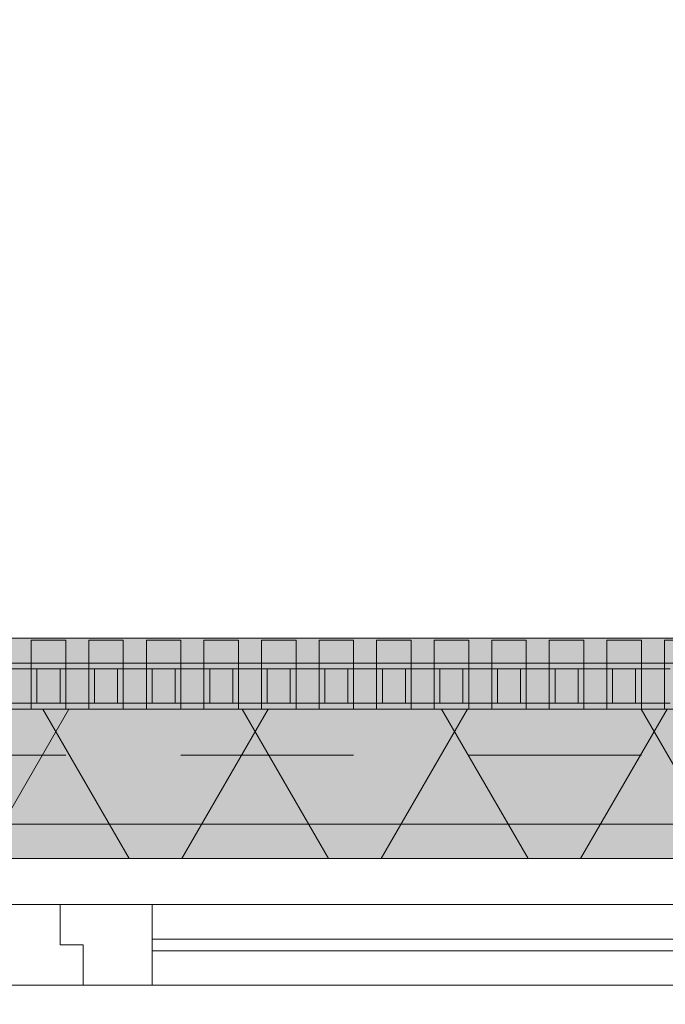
# Model space of a CAD drawing. Header units: metres. Extents: x -167 to 233, y -155 to 122.
# Tile 81 of 176: x 46.301 to 46.862, y 43.713 to 44.569. Entities that reach past the tile are written whole.
import ezdxf

# ---------------------------------------------------------------- set-up
doc = ezdxf.new("R2010")
doc.units = ezdxf.units.M
doc.header["$MEASUREMENT"] = 0
doc.linetypes.add('Strichlinie eng', pattern=[0.23, 0.15, -0.08])
for name, color, linetype in [('09 Schraffuren', 7, 'Continuous'), ('10 Wand außen', 7, 'Continuous'), ('20 Decke', 7, 'Continuous'), ('50 Sanitäreinrichtung', 7, 'Continuous'), ('94 Genehmigungsplanung Bemaßung', 7, 'Continuous')]:
    doc.layers.add(name, color=color, linetype=linetype)
doc.styles.add('ERSTELLTER_STIL_1', font='arial.ttf')
doc.dimstyles.new('ERSTELLTER_STIL__1', dxfattribs={"dimtxt": 0.25, "dimasz": 0.19, "dimexe": 0.18, "dimexo": 0.1, "dimgap": 0, "dimtad": 1, "dimtih": 1, "dimtoh": 1, "dimzin": 0, "dimdsep": 46, "dimtxsty": 'ERSTELLTER_STIL_1', "dimblk": 'ARROWHEAD_6', "dimblk1": 'ARROWHEAD_6', "dimblk2": 'ARROWHEAD_6', "dimcen": 0.09, "dimclrd": 7, "dimclre": 7, "dimclrt": 7, "dimazin": 0, "dimtfac": 1, "dimtdec": 4, "dimtmove": 0, "dimatfit": 3, "dimfxl": 1, "dimtolj": 1, "dimtzin": 0, "dimarcsym": 0})

# ---------------------------------------------------------------- blocks, each defined once
blk = doc.blocks.new('Rechteck Raster Kassetten Fassade - ACB')
at = {"layer": '50 Sanitäreinrichtung', "linetype": 'Continuous', "lineweight": 0, "true_color": 0x9e9e9e}
for points in [[(8.59, 0.17), (8.59, 0.19), (8.56, 0.19), (8.56, 0.17)], [(8.64, 0.17), (8.64, 0.19), (8.61, 0.19), (8.61, 0.17)], [(8.69, 0.17), (8.69, 0.19), (8.66, 0.19), (8.66, 0.17)], [(8.74, 0.17), (8.74, 0.19), (8.71, 0.19), (8.71, 0.17)], [(8.79, 0.17), (8.79, 0.19), (8.76, 0.19), (8.76, 0.17)], [(8.84, 0.17), (8.84, 0.19), (8.81, 0.19), (8.81, 0.17)], [(8.89, 0.17), (8.89, 0.19), (8.86, 0.19), (8.86, 0.17)], [(8.94, 0.17), (8.94, 0.19), (8.91, 0.19), (8.91, 0.17)], [(8.99, 0.17), (8.99, 0.19), (8.96, 0.19), (8.96, 0.17)], [(9.04, 0.17), (9.04, 0.19), (9.01, 0.19), (9.01, 0.17)], [(9.09, 0.17), (9.09, 0.19), (9.06, 0.19), (9.06, 0.17)], [(9.14, 0.17), (9.14, 0.19), (9.11, 0.19), (9.11, 0.17)], [(8.51, 0.13), (8.56, 0.13), (8.56, 0.135), (8.515, 0.135), (8.515, 0.165), (8.56, 0.165), (8.56, 0.17), (8.51, 0.17)], [(8.56, 0.13), (8.61, 0.13), (8.61, 0.135), (8.565, 0.135), (8.565, 0.165), (8.61, 0.165), (8.61, 0.17), (8.56, 0.17)], [(8.585, 0.165), (8.585, 0.135), (8.59, 0.135), (8.59, 0.165)], [(8.61, 0.13), (8.66, 0.13), (8.66, 0.135), (8.615, 0.135), (8.615, 0.165), (8.66, 0.165), (8.66, 0.17), (8.61, 0.17)], [(8.635, 0.165), (8.635, 0.135), (8.64, 0.135), (8.64, 0.165)], [(8.66, 0.13), (8.71, 0.13), (8.71, 0.135), (8.665, 0.135), (8.665, 0.165), (8.71, 0.165), (8.71, 0.17), (8.66, 0.17)], [(8.685, 0.165), (8.685, 0.135), (8.69, 0.135), (8.69, 0.165)], [(8.71, 0.17), (8.71, 0.13), (8.76, 0.13), (8.76, 0.135), (8.715, 0.135), (8.715, 0.165), (8.76, 0.165), (8.76, 0.17)], [(8.74, 0.165), (8.735, 0.165), (8.735, 0.135), (8.74, 0.135)], [(8.76, 0.13), (8.81, 0.13), (8.81, 0.135), (8.765, 0.135), (8.765, 0.165), (8.81, 0.165), (8.81, 0.17), (8.76, 0.17)], [(8.785, 0.165), (8.785, 0.135), (8.79, 0.135), (8.79, 0.165)], [(8.81, 0.13), (8.86, 0.13), (8.86, 0.135), (8.815, 0.135), (8.815, 0.165), (8.86, 0.165), (8.86, 0.17), (8.81, 0.17)], [(8.835, 0.165), (8.835, 0.135), (8.84, 0.135), (8.84, 0.165)], [(8.86, 0.13), (8.91, 0.13), (8.91, 0.135), (8.865, 0.135), (8.865, 0.165), (8.91, 0.165), (8.91, 0.17), (8.86, 0.17)], [(8.885, 0.165), (8.885, 0.135), (8.89, 0.135), (8.89, 0.165)], [(8.91, 0.13), (8.96, 0.13), (8.96, 0.135), (8.915, 0.135), (8.915, 0.165), (8.96, 0.165), (8.96, 0.17), (8.91, 0.17)], [(8.935, 0.165), (8.935, 0.135), (8.94, 0.135), (8.94, 0.165)], [(8.96, 0.13), (9.01, 0.13), (9.01, 0.135), (8.965, 0.135), (8.965, 0.165), (9.01, 0.165), (9.01, 0.17), (8.96, 0.17)], [(8.985, 0.165), (8.985, 0.135), (8.99, 0.135), (8.99, 0.165)], [(9.01, 0.13), (9.06, 0.13), (9.06, 0.135), (9.015, 0.135), (9.015, 0.165), (9.06, 0.165), (9.06, 0.17), (9.01, 0.17)], [(9.035, 0.165), (9.035, 0.135), (9.04, 0.135), (9.04, 0.165)], [(9.06, 0.13), (9.11, 0.13), (9.11, 0.135), (9.065, 0.135), (9.065, 0.165), (9.11, 0.165), (9.11, 0.17), (9.06, 0.17)], [(9.085, 0.165), (9.085, 0.135), (9.09, 0.135), (9.09, 0.165)], [(9.11, 0.13), (9.16, 0.13), (9.16, 0.135), (9.115, 0.135), (9.115, 0.165), (9.16, 0.165), (9.16, 0.17), (9.11, 0.17)]]:
    blk.add_hatch(color=253, dxfattribs=at).paths.add_polyline_path(points)
at = {"layer": '50 Sanitäreinrichtung', "linetype": 'Continuous', "lineweight": 18}
h = blk.add_hatch(dxfattribs=at)
h.set_pattern_fill('Dämmung__weich_0001', color=8, style=0, pattern_type=2)
h.set_pattern_definition([(60, (0, 0), (-0.1299038, 0.075), []), (120, (0, 0), (0.1299038, 0.075), [])])
h.paths.add_polyline_path([(0, 0), (20.25, 0), (20.38, 0.13), (0, 0.13)])
at = {"layer": '50 Sanitäreinrichtung', "color": 251, "linetype": 'Continuous', "lineweight": 18, "true_color": 0x5f5f5f}
for p, q in [((8.59, 0.19), (8.56, 0.19)), ((8.56, 0.19), (8.56, 0.17)), ((8.59, 0.19), (8.56, 0.19)), ((8.56, 0.19), (8.56, 0.17)), ((8.59, 0.19), (8.59, 0.17)), ((8.59, 0.19), (8.59, 0.17)), ((8.64, 0.19), (8.61, 0.19)), ((8.61, 0.19), (8.61, 0.17)), ((8.64, 0.19), (8.61, 0.19)), ((8.61, 0.19), (8.61, 0.17)), ((8.64, 0.19), (8.64, 0.17)), ((8.64, 0.19), (8.64, 0.17)), ((8.69, 0.19), (8.66, 0.19)), ((8.66, 0.19), (8.66, 0.17)), ((8.69, 0.19), (8.66, 0.19)), ((8.66, 0.19), (8.66, 0.17)), ((8.69, 0.19), (8.69, 0.17)), ((8.69, 0.19), (8.69, 0.17)), ((8.74, 0.19), (8.71, 0.19)), ((8.71, 0.19), (8.71, 0.17)), ((8.74, 0.19), (8.71, 0.19)), ((8.71, 0.19), (8.71, 0.17)), ((8.74, 0.19), (8.74, 0.17)), ((8.74, 0.19), (8.74, 0.17)), ((8.79, 0.19), (8.76, 0.19)), ((8.76, 0.19), (8.76, 0.17)), ((8.79, 0.19), (8.76, 0.19)), ((8.76, 0.19), (8.76, 0.17)), ((8.79, 0.19), (8.79, 0.17)), ((8.79, 0.19), (8.79, 0.17)), ((8.84, 0.19), (8.81, 0.19)), ((8.81, 0.19), (8.81, 0.17)), ((8.84, 0.19), (8.81, 0.19)), ((8.81, 0.19), (8.81, 0.17)), ((8.84, 0.19), (8.84, 0.17)), ((8.84, 0.19), (8.84, 0.17)), ((8.89, 0.19), (8.86, 0.19)), ((8.86, 0.19), (8.86, 0.17)), ((8.89, 0.19), (8.86, 0.19)), ((8.86, 0.19), (8.86, 0.17)), ((8.89, 0.19), (8.89, 0.17)), ((8.89, 0.19), (8.89, 0.17)), ((8.94, 0.19), (8.91, 0.19)), ((8.91, 0.19), (8.91, 0.17)), ((8.94, 0.19), (8.91, 0.19)), ((8.91, 0.19), (8.91, 0.17)), ((8.94, 0.19), (8.94, 0.17)), ((8.94, 0.19), (8.94, 0.17)), ((8.99, 0.19), (8.96, 0.19)), ((8.96, 0.19), (8.96, 0.17)), ((8.99, 0.19), (8.96, 0.19)), ((8.96, 0.19), (8.96, 0.17)), ((8.99, 0.19), (8.99, 0.17)), ((8.99, 0.19), (8.99, 0.17)), ((9.04, 0.19), (9.01, 0.19)), ((9.01, 0.19), (9.01, 0.17)), ((9.04, 0.19), (9.01, 0.19)), ((9.01, 0.19), (9.01, 0.17)), ((9.04, 0.19), (9.04, 0.17)), ((9.04, 0.19), (9.04, 0.17)), ((9.09, 0.19), (9.06, 0.19)), ((9.06, 0.19), (9.06, 0.17)), ((9.09, 0.19), (9.06, 0.19)), ((9.06, 0.19), (9.06, 0.17)), ((9.09, 0.19), (9.09, 0.17)), ((9.09, 0.19), (9.09, 0.17)), ((9.14, 0.19), (9.11, 0.19)), ((9.11, 0.19), (9.11, 0.17)), ((9.14, 0.19), (9.11, 0.19)), ((9.11, 0.19), (9.11, 0.17)), ((8.59, 0.17), (8.51, 0.17)), ((8.59, 0.17), (8.51, 0.17)), ((8.56, 0.165), (8.54, 0.165)), ((8.56, 0.165), (8.54, 0.165)), ((8.64, 0.17), (8.56, 0.17)), ((8.56, 0.17), (8.56, 0.165)), ((8.64, 0.17), (8.56, 0.17)), ((8.56, 0.17), (8.56, 0.165)), ((8.59, 0.17), (8.56, 0.17)), ((8.59, 0.17), (8.56, 0.17)), ((8.565, 0.165), (8.56, 0.165)), ((8.56, 0.165), (8.56, 0.135)), ((8.565, 0.165), (8.56, 0.165)), ((8.56, 0.165), (8.56, 0.135)), ((8.585, 0.165), (8.565, 0.165)), ((8.565, 0.165), (8.565, 0.135)), ((8.585, 0.165), (8.565, 0.165)), ((8.585, 0.165), (8.565, 0.165)), ((8.565, 0.165), (8.565, 0.135)), ((8.585, 0.165), (8.565, 0.165)), ((8.585, 0.165), (8.585, 0.135)), ((8.59, 0.165), (8.585, 0.165)), ((8.585, 0.165), (8.585, 0.135)), ((8.59, 0.165), (8.585, 0.165)), ((8.59, 0.17), (8.59, 0.165)), ((8.59, 0.17), (8.59, 0.165)), ((8.59, 0.165), (8.59, 0.135)), ((8.61, 0.165), (8.59, 0.165)), ((8.59, 0.165), (8.59, 0.135)), ((8.61, 0.165), (8.59, 0.165)), ((8.69, 0.17), (8.61, 0.17)), ((8.61, 0.17), (8.61, 0.165)), ((8.69, 0.17), (8.61, 0.17)), ((8.61, 0.17), (8.61, 0.165)), ((8.64, 0.17), (8.61, 0.17)), ((8.64, 0.17), (8.61, 0.17)), ((8.615, 0.165), (8.61, 0.165)), ((8.61, 0.165), (8.61, 0.135)), ((8.615, 0.165), (8.61, 0.165)), ((8.61, 0.165), (8.61, 0.135)), ((8.635, 0.165), (8.615, 0.165)), ((8.615, 0.165), (8.615, 0.135)), ((8.635, 0.165), (8.615, 0.165)), ((8.635, 0.165), (8.615, 0.165)), ((8.615, 0.165), (8.615, 0.135)), ((8.635, 0.165), (8.615, 0.165)), ((8.635, 0.165), (8.635, 0.135)), ((8.64, 0.165), (8.635, 0.165)), ((8.635, 0.165), (8.635, 0.135)), ((8.64, 0.165), (8.635, 0.165)), ((8.64, 0.17), (8.64, 0.165)), ((8.64, 0.17), (8.64, 0.165)), ((8.64, 0.165), (8.64, 0.135)), ((8.66, 0.165), (8.64, 0.165)), ((8.64, 0.165), (8.64, 0.135)), ((8.66, 0.165), (8.64, 0.165)), ((8.74, 0.17), (8.66, 0.17)), ((8.66, 0.17), (8.66, 0.165)), ((8.74, 0.17), (8.66, 0.17)), ((8.66, 0.17), (8.66, 0.165)), ((8.69, 0.17), (8.66, 0.17)), ((8.69, 0.17), (8.66, 0.17)), ((8.665, 0.165), (8.66, 0.165)), ((8.66, 0.165), (8.66, 0.135)), ((8.665, 0.165), (8.66, 0.165)), ((8.66, 0.165), (8.66, 0.135)), ((8.685, 0.165), (8.665, 0.165)), ((8.665, 0.165), (8.665, 0.135)), ((8.685, 0.165), (8.665, 0.165)), ((8.685, 0.165), (8.665, 0.165)), ((8.665, 0.165), (8.665, 0.135)), ((8.685, 0.165), (8.665, 0.165)), ((8.685, 0.165), (8.685, 0.135)), ((8.69, 0.165), (8.685, 0.165)), ((8.685, 0.165), (8.685, 0.135)), ((8.69, 0.165), (8.685, 0.165)), ((8.69, 0.17), (8.69, 0.165)), ((8.69, 0.17), (8.69, 0.165)), ((8.69, 0.165), (8.69, 0.135)), ((8.71, 0.165), (8.69, 0.165)), ((8.69, 0.165), (8.69, 0.135)), ((8.71, 0.165), (8.69, 0.165)), ((8.79, 0.17), (8.71, 0.17)), ((8.71, 0.17), (8.71, 0.165)), ((8.79, 0.17), (8.71, 0.17)), ((8.71, 0.17), (8.71, 0.165)), ((8.74, 0.17), (8.71, 0.17)), ((8.74, 0.17), (8.71, 0.17)), ((8.715, 0.165), (8.71, 0.165)), ((8.71, 0.165), (8.71, 0.135)), ((8.715, 0.165), (8.71, 0.165)), ((8.71, 0.165), (8.71, 0.135)), ((8.735, 0.165), (8.715, 0.165)), ((8.715, 0.165), (8.715, 0.135)), ((8.735, 0.165), (8.715, 0.165)), ((8.735, 0.165), (8.715, 0.165)), ((8.715, 0.165), (8.715, 0.135)), ((8.735, 0.165), (8.715, 0.165)), ((8.735, 0.165), (8.735, 0.135)), ((8.74, 0.165), (8.735, 0.165)), ((8.735, 0.165), (8.735, 0.135)), ((8.74, 0.165), (8.735, 0.165)), ((8.74, 0.17), (8.74, 0.165)), ((8.74, 0.17), (8.74, 0.165)), ((8.74, 0.165), (8.74, 0.135)), ((8.76, 0.165), (8.74, 0.165)), ((8.74, 0.165), (8.74, 0.135)), ((8.76, 0.165), (8.74, 0.165)), ((8.84, 0.17), (8.76, 0.17)), ((8.76, 0.17), (8.76, 0.165)), ((8.84, 0.17), (8.76, 0.17)), ((8.76, 0.17), (8.76, 0.165)), ((8.79, 0.17), (8.76, 0.17)), ((8.79, 0.17), (8.76, 0.17)), ((8.765, 0.165), (8.76, 0.165)), ((8.76, 0.165), (8.76, 0.135)), ((8.765, 0.165), (8.76, 0.165)), ((8.76, 0.165), (8.76, 0.135)), ((8.785, 0.165), (8.765, 0.165)), ((8.765, 0.165), (8.765, 0.135)), ((8.785, 0.165), (8.765, 0.165)), ((8.785, 0.165), (8.765, 0.165)), ((8.765, 0.165), (8.765, 0.135)), ((8.785, 0.165), (8.765, 0.165)), ((8.785, 0.165), (8.785, 0.135)), ((8.79, 0.165), (8.785, 0.165)), ((8.785, 0.165), (8.785, 0.135)), ((8.79, 0.165), (8.785, 0.165)), ((8.79, 0.17), (8.79, 0.165)), ((8.79, 0.17), (8.79, 0.165)), ((8.79, 0.165), (8.79, 0.135)), ((8.81, 0.165), (8.79, 0.165)), ((8.79, 0.165), (8.79, 0.135)), ((8.81, 0.165), (8.79, 0.165)), ((8.89, 0.17), (8.81, 0.17)), ((8.81, 0.17), (8.81, 0.165)), ((8.89, 0.17), (8.81, 0.17)), ((8.81, 0.17), (8.81, 0.165)), ((8.84, 0.17), (8.81, 0.17)), ((8.84, 0.17), (8.81, 0.17)), ((8.815, 0.165), (8.81, 0.165)), ((8.81, 0.165), (8.81, 0.135)), ((8.815, 0.165), (8.81, 0.165)), ((8.81, 0.165), (8.81, 0.135)), ((8.835, 0.165), (8.815, 0.165)), ((8.815, 0.165), (8.815, 0.135)), ((8.835, 0.165), (8.815, 0.165)), ((8.835, 0.165), (8.815, 0.165)), ((8.815, 0.165), (8.815, 0.135)), ((8.835, 0.165), (8.815, 0.165)), ((8.835, 0.165), (8.835, 0.135)), ((8.84, 0.165), (8.835, 0.165)), ((8.835, 0.165), (8.835, 0.135)), ((8.84, 0.165), (8.835, 0.165)), ((8.84, 0.17), (8.84, 0.165)), ((8.84, 0.17), (8.84, 0.165)), ((8.84, 0.165), (8.84, 0.135)), ((8.86, 0.165), (8.84, 0.165)), ((8.84, 0.165), (8.84, 0.135)), ((8.86, 0.165), (8.84, 0.165)), ((8.94, 0.17), (8.86, 0.17)), ((8.86, 0.17), (8.86, 0.165)), ((8.94, 0.17), (8.86, 0.17)), ((8.86, 0.17), (8.86, 0.165)), ((8.89, 0.17), (8.86, 0.17)), ((8.89, 0.17), (8.86, 0.17)), ((8.865, 0.165), (8.86, 0.165)), ((8.86, 0.165), (8.86, 0.135)), ((8.865, 0.165), (8.86, 0.165)), ((8.86, 0.165), (8.86, 0.135)), ((8.885, 0.165), (8.865, 0.165)), ((8.865, 0.165), (8.865, 0.135)), ((8.885, 0.165), (8.865, 0.165)), ((8.885, 0.165), (8.865, 0.165)), ((8.865, 0.165), (8.865, 0.135)), ((8.885, 0.165), (8.865, 0.165)), ((8.885, 0.165), (8.885, 0.135)), ((8.89, 0.165), (8.885, 0.165)), ((8.885, 0.165), (8.885, 0.135)), ((8.89, 0.165), (8.885, 0.165)), ((8.89, 0.17), (8.89, 0.165)), ((8.89, 0.17), (8.89, 0.165)), ((8.89, 0.165), (8.89, 0.135)), ((8.91, 0.165), (8.89, 0.165)), ((8.89, 0.165), (8.89, 0.135)), ((8.91, 0.165), (8.89, 0.165)), ((8.99, 0.17), (8.91, 0.17)), ((8.91, 0.17), (8.91, 0.165)), ((8.99, 0.17), (8.91, 0.17)), ((8.91, 0.17), (8.91, 0.165)), ((8.94, 0.17), (8.91, 0.17)), ((8.94, 0.17), (8.91, 0.17)), ((8.915, 0.165), (8.91, 0.165)), ((8.91, 0.165), (8.91, 0.135)), ((8.915, 0.165), (8.91, 0.165)), ((8.91, 0.165), (8.91, 0.135)), ((8.935, 0.165), (8.915, 0.165)), ((8.915, 0.165), (8.915, 0.135)), ((8.935, 0.165), (8.915, 0.165)), ((8.935, 0.165), (8.915, 0.165)), ((8.915, 0.165), (8.915, 0.135)), ((8.935, 0.165), (8.915, 0.165)), ((8.935, 0.165), (8.935, 0.135)), ((8.94, 0.165), (8.935, 0.165)), ((8.935, 0.165), (8.935, 0.135)), ((8.94, 0.165), (8.935, 0.165)), ((8.94, 0.17), (8.94, 0.165)), ((8.94, 0.17), (8.94, 0.165)), ((8.94, 0.165), (8.94, 0.135)), ((8.96, 0.165), (8.94, 0.165)), ((8.94, 0.165), (8.94, 0.135)), ((8.96, 0.165), (8.94, 0.165)), ((9.04, 0.17), (8.96, 0.17)), ((8.96, 0.17), (8.96, 0.165)), ((9.04, 0.17), (8.96, 0.17)), ((8.96, 0.17), (8.96, 0.165)), ((8.99, 0.17), (8.96, 0.17)), ((8.99, 0.17), (8.96, 0.17)), ((8.965, 0.165), (8.96, 0.165)), ((8.96, 0.165), (8.96, 0.135)), ((8.965, 0.165), (8.96, 0.165)), ((8.96, 0.165), (8.96, 0.135)), ((8.985, 0.165), (8.965, 0.165)), ((8.965, 0.165), (8.965, 0.135)), ((8.985, 0.165), (8.965, 0.165)), ((8.985, 0.165), (8.965, 0.165)), ((8.965, 0.165), (8.965, 0.135)), ((8.985, 0.165), (8.965, 0.165)), ((8.985, 0.165), (8.985, 0.135)), ((8.99, 0.165), (8.985, 0.165)), ((8.985, 0.165), (8.985, 0.135)), ((8.99, 0.165), (8.985, 0.165)), ((8.99, 0.17), (8.99, 0.165)), ((8.99, 0.17), (8.99, 0.165)), ((8.99, 0.165), (8.99, 0.135)), ((9.01, 0.165), (8.99, 0.165)), ((8.99, 0.165), (8.99, 0.135)), ((9.01, 0.165), (8.99, 0.165)), ((9.09, 0.17), (9.01, 0.17)), ((9.01, 0.17), (9.01, 0.165)), ((9.09, 0.17), (9.01, 0.17)), ((9.01, 0.17), (9.01, 0.165)), ((9.04, 0.17), (9.01, 0.17)), ((9.04, 0.17), (9.01, 0.17)), ((9.015, 0.165), (9.01, 0.165)), ((9.01, 0.165), (9.01, 0.135)), ((9.015, 0.165), (9.01, 0.165)), ((9.01, 0.165), (9.01, 0.135)), ((9.035, 0.165), (9.015, 0.165)), ((9.015, 0.165), (9.015, 0.135)), ((9.035, 0.165), (9.015, 0.165)), ((9.035, 0.165), (9.015, 0.165)), ((9.015, 0.165), (9.015, 0.135)), ((9.035, 0.165), (9.015, 0.165)), ((9.035, 0.165), (9.035, 0.135)), ((9.04, 0.165), (9.035, 0.165)), ((9.035, 0.165), (9.035, 0.135)), ((9.04, 0.165), (9.035, 0.165)), ((9.04, 0.17), (9.04, 0.165)), ((9.04, 0.17), (9.04, 0.165)), ((9.04, 0.165), (9.04, 0.135)), ((9.06, 0.165), (9.04, 0.165)), ((9.04, 0.165), (9.04, 0.135)), ((9.06, 0.165), (9.04, 0.165)), ((9.14, 0.17), (9.06, 0.17)), ((9.06, 0.17), (9.06, 0.165)), ((9.14, 0.17), (9.06, 0.17)), ((9.06, 0.17), (9.06, 0.165)), ((9.09, 0.17), (9.06, 0.17)), ((9.09, 0.17), (9.06, 0.17)), ((9.065, 0.165), (9.06, 0.165)), ((9.06, 0.165), (9.06, 0.135)), ((9.065, 0.165), (9.06, 0.165)), ((9.06, 0.165), (9.06, 0.135)), ((9.085, 0.165), (9.065, 0.165)), ((9.065, 0.165), (9.065, 0.135)), ((9.085, 0.165), (9.065, 0.165)), ((9.085, 0.165), (9.065, 0.165)), ((9.065, 0.165), (9.065, 0.135)), ((9.085, 0.165), (9.065, 0.165)), ((9.085, 0.165), (9.085, 0.135)), ((9.09, 0.165), (9.085, 0.165)), ((9.085, 0.165), (9.085, 0.135)), ((9.09, 0.165), (9.085, 0.165)), ((9.09, 0.17), (9.09, 0.165)), ((9.09, 0.17), (9.09, 0.165)), ((9.09, 0.165), (9.09, 0.135)), ((9.11, 0.165), (9.09, 0.165)), ((9.09, 0.165), (9.09, 0.135)), ((9.11, 0.165), (9.09, 0.165)), ((9.19, 0.17), (9.11, 0.17)), ((9.11, 0.17), (9.11, 0.165)), ((9.19, 0.17), (9.11, 0.17)), ((9.11, 0.17), (9.11, 0.165)), ((9.14, 0.17), (9.11, 0.17)), ((9.14, 0.17), (9.11, 0.17)), ((9.115, 0.165), (9.11, 0.165)), ((9.11, 0.165), (9.11, 0.135)), ((9.115, 0.165), (9.11, 0.165)), ((9.11, 0.165), (9.11, 0.135)), ((20.38, 0.13), (0, 0.13)), ((8.59, 0.13), (8.51, 0.13)), ((8.59, 0.13), (8.51, 0.13)), ((8.56, 0.135), (8.54, 0.135)), ((8.56, 0.135), (8.54, 0.135)), ((8.565, 0.135), (8.56, 0.135)), ((8.56, 0.135), (8.56, 0.13)), ((8.565, 0.135), (8.56, 0.135)), ((8.56, 0.135), (8.56, 0.13)), ((8.64, 0.13), (8.56, 0.13)), ((8.64, 0.13), (8.56, 0.13)), ((8.585, 0.135), (8.565, 0.135)), ((8.585, 0.135), (8.565, 0.135)), ((8.585, 0.135), (8.565, 0.135)), ((8.585, 0.135), (8.565, 0.135)), ((8.59, 0.135), (8.585, 0.135)), ((8.59, 0.135), (8.585, 0.135)), ((8.59, 0.135), (8.59, 0.13)), ((8.61, 0.135), (8.59, 0.135)), ((8.59, 0.135), (8.59, 0.13)), ((8.61, 0.135), (8.59, 0.135)), ((8.615, 0.135), (8.61, 0.135)), ((8.61, 0.135), (8.61, 0.13)), ((8.615, 0.135), (8.61, 0.135)), ((8.61, 0.135), (8.61, 0.13)), ((8.69, 0.13), (8.61, 0.13)), ((8.69, 0.13), (8.61, 0.13)), ((8.635, 0.135), (8.615, 0.135)), ((8.635, 0.135), (8.615, 0.135)), ((8.635, 0.135), (8.615, 0.135)), ((8.635, 0.135), (8.615, 0.135)), ((8.64, 0.135), (8.635, 0.135)), ((8.64, 0.135), (8.635, 0.135)), ((8.64, 0.135), (8.64, 0.13)), ((8.66, 0.135), (8.64, 0.135)), ((8.64, 0.135), (8.64, 0.13)), ((8.66, 0.135), (8.64, 0.135)), ((8.665, 0.135), (8.66, 0.135)), ((8.66, 0.135), (8.66, 0.13)), ((8.665, 0.135), (8.66, 0.135)), ((8.66, 0.135), (8.66, 0.13)), ((8.74, 0.13), (8.66, 0.13)), ((8.74, 0.13), (8.66, 0.13)), ((8.685, 0.135), (8.665, 0.135)), ((8.685, 0.135), (8.665, 0.135)), ((8.685, 0.135), (8.665, 0.135)), ((8.685, 0.135), (8.665, 0.135)), ((8.69, 0.135), (8.685, 0.135)), ((8.69, 0.135), (8.685, 0.135)), ((8.69, 0.135), (8.69, 0.13)), ((8.71, 0.135), (8.69, 0.135)), ((8.69, 0.135), (8.69, 0.13)), ((8.71, 0.135), (8.69, 0.135)), ((8.715, 0.135), (8.71, 0.135)), ((8.71, 0.135), (8.71, 0.13)), ((8.715, 0.135), (8.71, 0.135)), ((8.71, 0.135), (8.71, 0.13)), ((8.79, 0.13), (8.71, 0.13)), ((8.79, 0.13), (8.71, 0.13)), ((8.735, 0.135), (8.715, 0.135)), ((8.735, 0.135), (8.715, 0.135)), ((8.735, 0.135), (8.715, 0.135)), ((8.735, 0.135), (8.715, 0.135)), ((8.74, 0.135), (8.735, 0.135)), ((8.74, 0.135), (8.735, 0.135)), ((8.74, 0.135), (8.74, 0.13)), ((8.76, 0.135), (8.74, 0.135)), ((8.74, 0.135), (8.74, 0.13)), ((8.76, 0.135), (8.74, 0.135)), ((8.765, 0.135), (8.76, 0.135)), ((8.76, 0.135), (8.76, 0.13)), ((8.765, 0.135), (8.76, 0.135)), ((8.76, 0.135), (8.76, 0.13)), ((8.84, 0.13), (8.76, 0.13)), ((8.84, 0.13), (8.76, 0.13)), ((8.785, 0.135), (8.765, 0.135)), ((8.785, 0.135), (8.765, 0.135)), ((8.785, 0.135), (8.765, 0.135)), ((8.785, 0.135), (8.765, 0.135)), ((8.79, 0.135), (8.785, 0.135)), ((8.79, 0.135), (8.785, 0.135)), ((8.79, 0.135), (8.79, 0.13)), ((8.81, 0.135), (8.79, 0.135)), ((8.79, 0.135), (8.79, 0.13)), ((8.81, 0.135), (8.79, 0.135)), ((8.815, 0.135), (8.81, 0.135)), ((8.81, 0.135), (8.81, 0.13)), ((8.815, 0.135), (8.81, 0.135)), ((8.81, 0.135), (8.81, 0.13)), ((8.89, 0.13), (8.81, 0.13)), ((8.89, 0.13), (8.81, 0.13)), ((8.835, 0.135), (8.815, 0.135)), ((8.835, 0.135), (8.815, 0.135)), ((8.835, 0.135), (8.815, 0.135)), ((8.835, 0.135), (8.815, 0.135)), ((8.84, 0.135), (8.835, 0.135)), ((8.84, 0.135), (8.835, 0.135)), ((8.84, 0.135), (8.84, 0.13)), ((8.86, 0.135), (8.84, 0.135)), ((8.84, 0.135), (8.84, 0.13)), ((8.86, 0.135), (8.84, 0.135)), ((8.865, 0.135), (8.86, 0.135)), ((8.86, 0.135), (8.86, 0.13)), ((8.865, 0.135), (8.86, 0.135)), ((8.86, 0.135), (8.86, 0.13)), ((8.94, 0.13), (8.86, 0.13)), ((8.94, 0.13), (8.86, 0.13)), ((8.885, 0.135), (8.865, 0.135)), ((8.885, 0.135), (8.865, 0.135)), ((8.885, 0.135), (8.865, 0.135)), ((8.885, 0.135), (8.865, 0.135)), ((8.89, 0.135), (8.885, 0.135)), ((8.89, 0.135), (8.885, 0.135)), ((8.89, 0.135), (8.89, 0.13)), ((8.91, 0.135), (8.89, 0.135)), ((8.89, 0.135), (8.89, 0.13)), ((8.91, 0.135), (8.89, 0.135)), ((8.915, 0.135), (8.91, 0.135)), ((8.91, 0.135), (8.91, 0.13)), ((8.915, 0.135), (8.91, 0.135)), ((8.91, 0.135), (8.91, 0.13)), ((8.99, 0.13), (8.91, 0.13)), ((8.99, 0.13), (8.91, 0.13)), ((8.935, 0.135), (8.915, 0.135)), ((8.935, 0.135), (8.915, 0.135)), ((8.935, 0.135), (8.915, 0.135)), ((8.935, 0.135), (8.915, 0.135)), ((8.94, 0.135), (8.935, 0.135)), ((8.94, 0.135), (8.935, 0.135)), ((8.94, 0.135), (8.94, 0.13)), ((8.96, 0.135), (8.94, 0.135)), ((8.94, 0.135), (8.94, 0.13)), ((8.96, 0.135), (8.94, 0.135)), ((8.965, 0.135), (8.96, 0.135)), ((8.96, 0.135), (8.96, 0.13)), ((8.965, 0.135), (8.96, 0.135)), ((8.96, 0.135), (8.96, 0.13)), ((9.04, 0.13), (8.96, 0.13)), ((9.04, 0.13), (8.96, 0.13)), ((8.985, 0.135), (8.965, 0.135)), ((8.985, 0.135), (8.965, 0.135)), ((8.985, 0.135), (8.965, 0.135)), ((8.985, 0.135), (8.965, 0.135)), ((8.99, 0.135), (8.985, 0.135)), ((8.99, 0.135), (8.985, 0.135)), ((8.99, 0.135), (8.99, 0.13)), ((9.01, 0.135), (8.99, 0.135)), ((8.99, 0.135), (8.99, 0.13)), ((9.01, 0.135), (8.99, 0.135)), ((9.015, 0.135), (9.01, 0.135)), ((9.01, 0.135), (9.01, 0.13)), ((9.015, 0.135), (9.01, 0.135)), ((9.01, 0.135), (9.01, 0.13)), ((9.09, 0.13), (9.01, 0.13)), ((9.09, 0.13), (9.01, 0.13)), ((9.035, 0.135), (9.015, 0.135)), ((9.035, 0.135), (9.015, 0.135)), ((9.035, 0.135), (9.015, 0.135)), ((9.035, 0.135), (9.015, 0.135)), ((9.04, 0.135), (9.035, 0.135)), ((9.04, 0.135), (9.035, 0.135)), ((9.04, 0.135), (9.04, 0.13)), ((9.06, 0.135), (9.04, 0.135)), ((9.04, 0.135), (9.04, 0.13)), ((9.06, 0.135), (9.04, 0.135)), ((9.065, 0.135), (9.06, 0.135)), ((9.06, 0.135), (9.06, 0.13)), ((9.065, 0.135), (9.06, 0.135)), ((9.06, 0.135), (9.06, 0.13)), ((9.14, 0.13), (9.06, 0.13)), ((9.14, 0.13), (9.06, 0.13)), ((9.085, 0.135), (9.065, 0.135)), ((9.085, 0.135), (9.065, 0.135)), ((9.085, 0.135), (9.065, 0.135)), ((9.085, 0.135), (9.065, 0.135)), ((9.09, 0.135), (9.085, 0.135)), ((9.09, 0.135), (9.085, 0.135)), ((9.09, 0.135), (9.09, 0.13)), ((9.11, 0.135), (9.09, 0.135)), ((9.09, 0.135), (9.09, 0.13)), ((9.11, 0.135), (9.09, 0.135)), ((9.115, 0.135), (9.11, 0.135)), ((9.11, 0.135), (9.11, 0.13)), ((9.115, 0.135), (9.11, 0.135)), ((9.11, 0.135), (9.11, 0.13)), ((9.19, 0.13), (9.11, 0.13)), ((9.19, 0.13), (9.11, 0.13)), ((0, 0), (20.25, 0))]:
    blk.add_line(p, q, dxfattribs=at)
at = {"layer": '50 Sanitäreinrichtung', "color": 251, "linetype": 'Strichlinie eng', "lineweight": 18, "true_color": 0x5f5f5f}
blk.add_line((20.34, 0.09), (0, 0.09), dxfattribs=at)
blk = doc.blocks.new('4-Flügelfenster 27_2')
at = {"layer": '10 Wand außen', "color": 7, "linetype": 'Continuous', "lineweight": 18}
for p, q in [((-2.11, 0.04), (-1.165, 0.04)), ((-1.165, -0.03), (-1.165, 0.04)), ((-1.165, 0.04), (-1.105, 0.04)), ((-1.105, 0.04), (-1.105, 0.005)), ((-1.105, 0.005), (-1.105, 0.04)), ((-1.105, 0.04), (-1.025, 0.04)), ((-2.11, 0.01), (-1.165, 0.01)), ((-1.105, 0.005), (-1.085, 0.005)), ((-1.085, 0.005), (-1.105, 0.005)), ((-1.085, 0.005), (-1.085, -0.03)), ((-1.085, -0.03), (-1.085, 0.005)), ((-1.165, 0), (-2.11, 0)), ((-1.165, -0.03), (-2.11, -0.03)), ((-1.085, -0.03), (-1.165, -0.03)), ((-1.025, -0.03), (-1.085, -0.03)), ((2.17, -0.07), (-2.17, -0.07))]:
    blk.add_line(p, q, dxfattribs=at)
at = {"layer": '10 Wand außen', "color": 7, "linetype": 'Strichlinie eng', "lineweight": 13}
blk.add_line((-2.25, -0.07), (2.25, -0.07), dxfattribs=at)
at = {"layer": '10 Wand außen', "color": 7, "linetype": 'Continuous', "lineweight": 13}
blk.add_line((-2.25, -0.1), (2.25, -0.1), dxfattribs=at)
blk = doc.blocks.new('*D233', base_point=(27236.13209, 33357.27905))
at = {"layer": '94 Genehmigungsplanung Bemaßung', "color": 7, "linetype": 'Continuous', "lineweight": 13}
for p, q in [((17.34109, 46.96218), (17.34109, 47.33718)), ((58.16249, 46.96218), (58.16249, 47.33718)), ((17.44109, 47.24968), (17.24109, 47.04968)), ((58.06249, 47.04968), (58.26249, 47.24968)), ((17.19109, 47.14968), (17.34109, 47.14968)), ((17.34109, 47.14968), (58.16249, 47.14968)), ((58.16249, 47.14968), (58.31249, 47.14968))]:
    blk.add_line(p, q, dxfattribs=at)
at = {"layer": '94 Genehmigungsplanung Bemaßung', "color": 7, "lineweight": 13, "insert": (37.3228, 47.19968), "char_height": 0.25, "attachment_point": 7, "style": 'ERSTELLTER_STIL_1'}
blk.add_mtext('\\A1;{\\pql;\\fArial|b0|i0|c0|p0;\\W1.000000;40,82}', dxfattribs=at)
blk = doc.blocks.new('ARROWHEAD_6')
at = {"color": 0, "linetype": 'Continuous', "lineweight": 0}
for p, q in [((-0.5, -0.5), (0.5, 0.5)), ((0, 0), (-1, 0))]:
    blk.add_line(p, q, dxfattribs=at)
blk = doc.blocks.new('*D257', base_point=(27236.13209, 33357.27905))
at = {"layer": '94 Genehmigungsplanung Bemaßung', "color": 7, "linetype": 'Continuous', "lineweight": 13}
for p, q in [((17.50109, 45.65596), (17.50109, 46.03096)), ((58.00249, 45.65596), (58.00249, 46.03096)), ((17.60109, 45.94346), (17.40109, 45.74346)), ((57.90249, 45.74346), (58.10249, 45.94346)), ((17.50109, 45.84346), (58.00249, 45.84346))]:
    blk.add_line(p, q, dxfattribs=at)
at = {"layer": '94 Genehmigungsplanung Bemaßung', "color": 7, "lineweight": 13, "char_height": 0.25, "attachment_point": 7, "style": 'ERSTELLTER_STIL_1'}
for s, insert in [('\\A1;{\\pql;\\fArial|b0|i0|c0|p0;\\W1.000000;40,50}', (37.13212, 45.89346)), ('\\A1;{\\pql;\\fArial|b0|i0|c0|p0;\\W1.000000;16}', (57.52113, 45.89346))]:
    blk.add_mtext(s, dxfattribs=dict(at, insert=insert))

msp = doc.modelspace()

# ---------------------------------------------------------------- hatches: boundary and pattern name
at = {"layer": '09 Schraffuren', "linetype": 'Continuous', "lineweight": 18}
msp.add_hatch(color=255, dxfattribs=at).paths.add_polyline_path([(43.00109, 43.83968), (47.50109, 43.83968), (47.50109, 44.03138), (43.00109, 44.03138)])

# ---------------------------------------------------------------- linework, layer by layer
at = {"layer": '09 Schraffuren', "color": 7, "linetype": 'Continuous', "lineweight": 13, "flags": 128}
msp.add_lwpolyline([(43.00109, 43.83968), (47.50109, 43.83968), (47.50109, 44.03138), (43.00109, 44.03138)], close=True, dxfattribs=at)
at = {"layer": '20 Decke', "color": 7, "linetype": 'Continuous', "lineweight": 13, "flags": 128}
msp.add_lwpolyline([(38.10109, 43.83968), (38.10109, 28.33968), (38.24109, 28.33968), (42.50109, 28.33968), (42.50109, 28.83968), (43.00109, 28.83968), (43.00109, 28.33968), (47.50109, 28.33968), (47.50109, 28.83968), (48.00109, 28.83968), (48.00109, 28.47218), (52.50249, 28.47218), (52.50249, 28.83968), (53.00249, 28.83968), (53.00249, 28.33968), (57.50249, 28.33968), (57.50249, 28.83968), (58.00249, 28.83968), (58.00249, 43.83968), (47.50109, 43.83968), (43.00109, 43.83968), (43.00109, 43.33968), (42.50109, 43.33968), (42.50109, 43.83968)], close=True, dxfattribs=at)

# ---------------------------------------------------------------- block references
at = {"layer": '10 Wand außen', "color": 7, "linetype": 'Continuous', "lineweight": 18, "rotation": 179.9999993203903}
msp.add_blockref('4-Flügelfenster 27_2', (45.25109, 43.76968), dxfattribs=at)
at = {"layer": '50 Sanitäreinrichtung', "color": 251, "linetype": 'Continuous', "lineweight": 18, "true_color": 0x5f5f5f}
msp.add_blockref('Rechteck Raster Kassetten Fassade - ACB', (37.75109, 43.83968), dxfattribs=at)

# ---------------------------------------------------------------- dimensions: what is measured, and where the dimension line sits
at = {"layer": '94 Genehmigungsplanung Bemaßung', "color": 7, "linetype": 'Continuous', "lineweight": 13}
for base, p1, p2, picture, middle in [((58.16249, 47.14968), (17.34109, 43.99968), (58.16249, 43.99968), '*D233', (37.74157, 47.32468)), ((58.00249, 45.84346), (17.50109, 43.83968), (58.00249, 43.83968), '*D257', (37.55089, 46.01846))]:
    dim = msp.add_linear_dim(base=base, p1=p1, p2=p2, dimstyle='ERSTELLTER_STIL__1', dxfattribs=at)
    dim.commit()
    dim.dimension.update_dxf_attribs({"geometry": picture, "text_midpoint": middle, "dimtype": 160})

doc.saveas('drawing.dxf')
